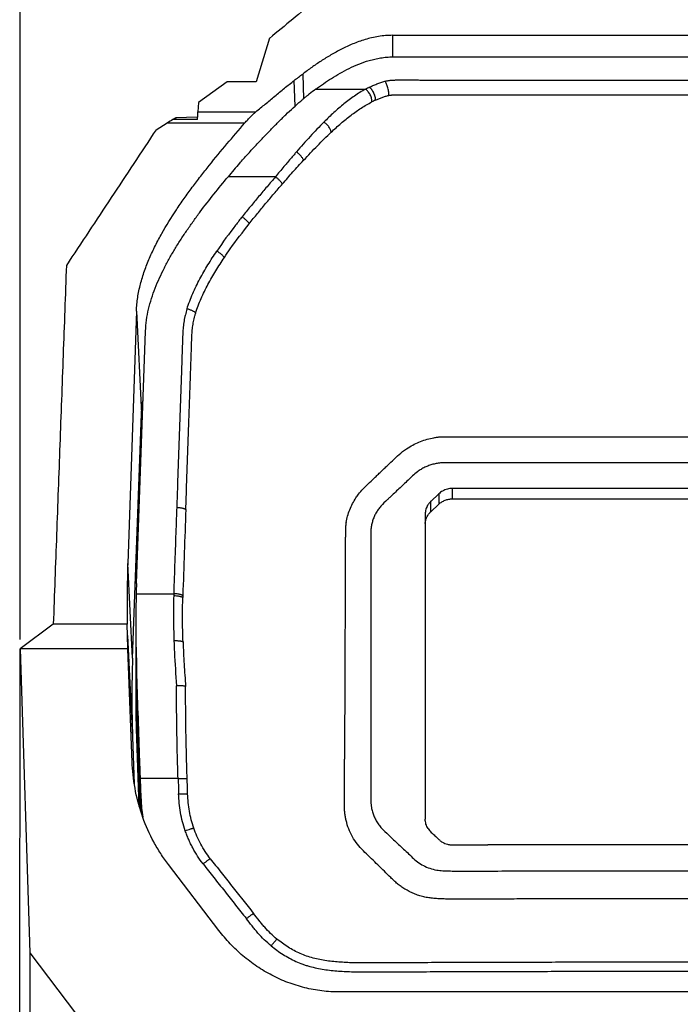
# Model space of a CAD drawing. Header units: millimetres. Extents: x -185 to 204, y 201 to 484.
# Tile 10 of 29: x -128 to -94, y 403 to 454. Entities that reach past the tile are written whole.
import ezdxf
from ezdxf.enums import TextEntityAlignment as Align

# ---------------------------------------------------------------- set-up
doc = ezdxf.new("R2010")
doc.units = ezdxf.units.MM
doc.header["$LTSCALE"] = 16.335
doc.layers.get('0').update_dxf_attribs({"linetype": 'CONTINUOUS'})
doc.layers.add('20_ALL_FEATURES', color=7, linetype='CONTINUOUS')
doc.layers.add('51__DRAFT_DIMS', color=7, linetype='CONTINUOUS')
doc.styles.get("Standard").update_dxf_attribs({"font": 'simfang.ttf'})
doc.dimstyles.new('DIMSTYLE_1', dxfattribs={"dimtxt": 3, "dimasz": 3, "dimexe": 2.5, "dimexo": 0.5, "dimgap": 0.75, "dimtad": 1, "dimdsep": 46, "dimtxsty": 'STANDARD', "dimblk": '_FILLED', "dimblk1": '_FILLED', "dimblk2": '_FILLED', "dimcen": 0.09, "dimclrt": 3, "dimazin": 2, "dimtp": 0.3, "dimtm": 0.3, "dimtfac": 1, "dimtofl": 0, "dimtmove": 0, "dimatfit": 3, "dimldrblk": '_FILLED', "dimfxl": 1, "dimtolj": 1, "dimarcsym": 0})

# ---------------------------------------------------------------- blocks, each defined once
blk = doc.blocks.new('_FILLED')
at = {"color": 0, "linetype": 'ByBlock'}
blk.add_solid([(0, 0), (-1, 0.167), (-1, -0.167)], dxfattribs=at)
blk = doc.blocks.new('*D1')
at = {"layer": '51__DRAFT_DIMS', "color": 4}
for p, q in [((-128.371, 421.715), (-128.371, 465.293)), ((-54.369, 421.715), (-54.369, 465.293)), ((-128.371, 462.793), (-91.37, 462.793)), ((-54.369, 462.793), (-91.37, 462.793))]:
    blk.add_line(p, q, dxfattribs=at)
at = {"layer": '51__DRAFT_DIMS', "color": 4, "xscale": 3, "yscale": 3, "zscale": 3, "rotation": 180}
blk.add_blockref('_FILLED', (-128.371, 462.793), dxfattribs=at)
at = {"layer": '51__DRAFT_DIMS', "color": 4, "xscale": 3, "yscale": 3, "zscale": 3}
blk.add_blockref('_FILLED', (-54.369, 462.793), dxfattribs=at)
at = {"layer": '51__DRAFT_DIMS', "color": 3}
blk.add_text('74', height=3, dxfattribs=at).set_placement((-91.37, 463.543), align=Align.CENTER)

msp = doc.modelspace()

# ---------------------------------------------------------------- linework, layer by layer
at = {"layer": '20_ALL_FEATURES', "color": 7}
for p, q in [((-115.457, 452.833), (-116.142, 450.575)), ((-109.069, 452.989), (-73.684, 452.989)), ((-109.069, 451.871), (-73.685, 451.871)), ((-117.641, 450.576), (-119.14, 449.517)), ((-116.142, 450.575), (-117.641, 450.576)), ((-119.14, 449.517), (-119.165, 449.024)), ((-119.181, 448.629), (-120.462, 448.629)), ((-119.762, 448.732), (-120.253, 448.723)), ((-119.177, 448.744), (-119.762, 448.732)), ((-119.181, 448.629), (-119.177, 448.731)), ((-121.328, 448.101), (-120.752, 448.456)), ((-122.351, 438.712), (-122.797, 425.637)), ((-122.345, 424.604), (-121.877, 437.679)), ((-122.549, 420.74), (-122.082, 433.397)), ((-106.68, 429.252), (-106.697, 429.236)), ((-105.518, 429.527), (-105.973, 429.527)), ((-107.078, 428.877), (-107.094, 428.862)), ((-106.697, 429.236), (-107.078, 428.877)), ((-105.974, 428.988), (-76.802, 428.988)), ((-107.095, 428.323), (-106.681, 428.713)), ((-107.387, 428.197), (-107.384, 412.404)), ((-126.657, 422.498), (-128.37, 421.215)), ((-122.82, 422.498), (-126.657, 422.498)), ((-122.382, 422.576), (-122.384, 421.54)), ((-122.796, 421.216), (-122.815, 421.915)), ((-128.397, 395.016), (-128.371, 421.215)), ((-128.371, 421.215), (-127.865, 405.49)), ((-122.796, 421.216), (-128.37, 421.215)), ((-122.567, 415.335), (-122.796, 421.216)), ((-111.547, 421.416), (-111.559, 418.465)), ((-122.346, 419.441), (-122.109, 413.078)), ((-122.125, 412.813), (-122.347, 418.767)), ((-122.347, 418.43), (-122.14, 412.86)), ((-122.199, 413.056), (-122.349, 417.083)), ((-122.549, 416.672), (-122.458, 414.219)), ((-122.349, 416.813), (-122.21, 413.097)), ((-111.562, 416.989), (-111.562, 415.513)), ((-122.562, 415.223), (-122.567, 415.335)), ((-122.108, 413.456), (-122.144, 414.51)), ((-122.109, 412.765), (-122.109, 413.078)), ((-106.694, 411.364), (-106.678, 411.349)), ((-78.62, 411.073), (-104.149, 411.073)), ((-118.078, 406.643), (-120.689, 410.051)), ((-127.865, 405.49), (-127.873, 397.304)), ((-127.864, 405.491), (-123.756, 400.068)), ((-70.927, 403.456), (-111.832, 403.457))]:
    msp.add_line(p, q, dxfattribs=at)
at = {"layer": '20_ALL_FEATURES', "color": 4}
for p, q in [((-109.07, 451.871), (-109.069, 452.989)), ((-113.736, 450.986), (-113.691, 449.708)), ((-114.127, 449.329), (-114.175, 450.651)), ((-113.061, 450.201), (-110.481, 450.201)), ((-119.165, 449.024), (-116.165, 449.024)), ((-120.752, 448.456), (-116.728, 448.456)), ((-115.143, 445.664), (-117.603, 445.664)), ((-122.351, 438.712), (-122.082, 433.397)), ((-106.68, 429.252), (-106.681, 428.713)), ((-105.974, 428.988), (-105.973, 429.527)), ((-107.095, 428.323), (-107.094, 428.862)), ((-122.549, 420.74), (-122.797, 425.637)), ((-122.362, 424.077), (-120.415, 424.077)), ((-120.415, 424.077), (-120.418, 423.968)), ((-119.944, 423.981), (-119.947, 423.874)), ((-122.815, 421.915), (-122.549, 416.672)), ((-122.345, 420.366), (-122.346, 419.441)), ((-122.347, 418.767), (-122.347, 418.43)), ((-122.349, 417.083), (-122.349, 416.813)), ((-120.19, 414.51), (-122.144, 414.51)), ((-122.109, 413.078), (-122.108, 413.456))]:
    msp.add_line(p, q, dxfattribs=at)
at = {"layer": '20_ALL_FEATURES', "color": 7}
for centre, radius, start, end in [((-106.467, 441.158), 11.192, 126.0975, 128.3015), ((-114.664, 438.588), 11.595, 120.0057, 121.6707), ((-91.733, 424.101), 33.679, 138.6107, 140.1877), ((-105.997, 428.524), 0.998, 119.4073, 133.206), ((-64.142, 423.632), 58.689, 178.04282, 181.10724), ((-63.161, 422.506), 59.221, 178.48028, 179.93256), ((-61.63, 422.507), 60.752, 179.93472, 182.01907), ((-67.673, 421.476), 54.711, 179.933, 182.1323), ((-67.682, 420.803), 54.702, 179.5992, 179.9329), ((-67.705, 418.714), 54.882, 177.8844, 182.1324), ((-67.674, 420.803), 54.711, 179.933, 182.1323), ((-67.674, 420.466), 54.711, 179.933, 182.1323), ((-67.687, 419.118), 54.7, 179.2268, 179.9329), ((-67.68, 419.118), 54.706, 179.9329, 180.2151), ((-67.676, 418.849), 54.711, 179.933, 182.1323), ((-67.677, 419.118), 54.709, 180.2151, 182.1323), ((396.047, 416.586), 507.609, 179.78785, 179.95446), ((-113.787, 413.735), 8.327, 181.9212, 188.471), ((-105.975, 412.114), 1.04, 240.7154, 255.3838)]:
    msp.add_arc(centre, radius, start, end, dxfattribs=at)
at = {"layer": '20_ALL_FEATURES', "color": 4}
for centre, radius, start, end in [((-106.484, 442.431), 8.738, 115.78, 117.2207), ((-106.596, 442.489), 7.896, 115.2595, 116.7516), ((-263.739, 409.315), 144.112, 1.7489, 2.06495)]:
    msp.add_arc(centre, radius, start, end, dxfattribs=at)
at = {"layer": '20_ALL_FEATURES', "color": 7}
msp.add_ellipse((-60.682, 422.509), major_axis=(61.7, -0.117), ratio=0.972661, start_param=3.108626, end_param=3.117414, dxfattribs=at)
for points, knots in [([(-110.634, 456.807), (-111.036, 456.476), (-111.84, 455.814), (-113.045, 454.82), (-114.251, 453.826), (-115.054, 453.164), (-115.456, 452.832)], [0, 0, 0, 0, 0.250007, 0.500006, 0.749999, 1, 1, 1, 1]), ([(-109.069, 452.989), (-109.193, 452.989), (-109.441, 452.978), (-109.807, 452.933), (-110.161, 452.863), (-110.609, 452.743), (-111.135, 452.553), (-111.723, 452.28), (-112.181, 452.028), (-112.53, 451.817), (-112.782, 451.657), (-113.028, 451.493), (-113.348, 451.272), (-113.582, 451.101), (-113.736, 450.986)], [0, 0, 0, 0, 0.072398, 0.143888, 0.213859, 0.282052, 0.413048, 0.537904, 0.658028, 0.716685, 0.774541, 0.831715, 0.888301, 1, 1, 1, 1]), ([(-113.061, 450.201), (-112.929, 450.298), (-112.658, 450.489), (-112.239, 450.766), (-111.797, 451.031), (-111.328, 451.281), (-110.825, 451.508), (-110.376, 451.666), (-109.995, 451.765), (-109.695, 451.824), (-109.385, 451.862), (-109.175, 451.871), (-109.069, 451.871)], [0, 0, 0, 0, 0.111945, 0.226023, 0.342893, 0.463302, 0.588303, 0.719167, 0.787159, 0.856841, 0.927981, 1, 1, 1, 1]), ([(-114.175, 450.651), (-114.102, 450.707), (-113.956, 450.819), (-113.81, 450.931), (-113.736, 450.986)], [0, 0, 0, 0, 0.498856, 1, 1, 1, 1]), ([(-116.165, 449.024), (-116, 449.159), (-115.754, 449.364), (-115.425, 449.637), (-115.096, 449.91), (-114.681, 450.25), (-114.345, 450.518), (-114.175, 450.651)], [0, 0, 0, 0, 0.249137, 0.373641, 0.498206, 0.748123, 1, 1, 1, 1]), ([(-113.404, 449.941), (-113.44, 449.913), (-113.511, 449.855), (-113.618, 449.768), (-113.725, 449.679), (-113.796, 449.619), (-113.832, 449.588)], [0, 0, 0, 0, 0.246894, 0.495812, 0.74689, 1, 1, 1, 1]), ([(-117, 446.368), (-116.867, 446.519), (-116.6, 446.817), (-116.197, 447.254), (-115.795, 447.679), (-115.397, 448.093), (-115.004, 448.493), (-114.491, 448.998), (-114.098, 449.36), (-113.832, 449.588)], [0, 0, 0, 0, 0.133557, 0.265253, 0.394784, 0.521814, 0.646029, 0.767205, 1, 1, 1, 1]), ([(-120.253, 448.723), (-120.259, 448.723), (-120.274, 448.72), (-120.296, 448.713), (-120.322, 448.703), (-120.358, 448.686), (-120.406, 448.661), (-120.443, 448.64), (-120.462, 448.629)], [0, 0, 0, 0, 0.083423, 0.189236, 0.309932, 0.439749, 0.714503, 1, 1, 1, 1]), ([(-119.177, 448.731), (-119.176, 448.758), (-119.172, 448.856), (-119.168, 448.954), (-119.165, 449.024)], [0, 0, 0, 0, 0.2842, 1, 1, 1, 1]), ([(-116.728, 448.456), (-116.681, 448.511), (-116.586, 448.618), (-116.443, 448.768), (-116.304, 448.903), (-116.211, 448.986), (-116.165, 449.024)], [0, 0, 0, 0, 0.272151, 0.532888, 0.777428, 1, 1, 1, 1]), ([(-122.351, 438.712), (-122.342, 438.949), (-122.296, 439.421), (-122.148, 440.116), (-121.938, 440.796), (-121.676, 441.459), (-121.373, 442.105), (-120.923, 442.945), (-120.419, 443.756), (-119.877, 444.542), (-119.456, 445.122), (-119.021, 445.693), (-118.427, 446.444), (-117.664, 447.366), (-117.041, 448.093), (-116.728, 448.456)], [0, 0, 0, 0, 0.061977, 0.124024, 0.186162, 0.248397, 0.310724, 0.373134, 0.498147, 0.560754, 0.62341, 0.686108, 0.748841, 0.874385, 1, 1, 1, 1]), ([(-121.328, 448.101), (-121.716, 447.515), (-122.491, 446.345), (-123.652, 444.588), (-124.815, 442.832), (-125.59, 441.662), (-125.977, 441.077)], [0, 0, 0, 0, 0.25, 0.499999, 0.749999, 1, 1, 1, 1]), ([(-121.877, 437.679), (-121.87, 437.869), (-121.835, 438.249), (-121.727, 438.811), (-121.573, 439.363), (-121.381, 439.903), (-121.157, 440.431), (-120.906, 440.948), (-120.634, 441.454), (-120.343, 441.951), (-120.036, 442.439), (-119.715, 442.918), (-119.383, 443.39), (-118.928, 444.01), (-118.337, 444.771), (-117.849, 445.368), (-117.603, 445.664)], [0, 0, 0, 0, 0.062028, 0.124113, 0.186273, 0.248515, 0.310837, 0.373235, 0.435701, 0.498229, 0.560812, 0.623446, 0.686124, 0.748841, 0.87437, 1, 1, 1, 1]), ([(-125.977, 441.077), (-126.034, 439.528), (-126.147, 436.432), (-126.317, 431.787), (-126.487, 427.143), (-126.601, 424.046), (-126.657, 422.498)], [0, 0, 0, 0, 0.25, 0.5, 0.75, 1, 1, 1, 1]), ([(-122.082, 433.397), (-122.08, 433.458), (-122.066, 433.699), (-122.036, 433.939), (-122.005, 434.117)], [0, 0, 0, 0, 0.249922, 1, 1, 1, 1]), ([(-108.265, 431.639), (-108.064, 431.764), (-107.743, 431.926), (-107.292, 432.079), (-107.058, 432.133), (-106.94, 432.155)], [0, 0, 0, 0, 0.497771, 0.748482, 1, 1, 1, 1]), ([(-106.94, 432.155), (-106.881, 432.165), (-106.763, 432.184), (-106.644, 432.196), (-106.584, 432.2)], [0, 0, 0, 0, 0.499786, 1, 1, 1, 1]), ([(-106.584, 432.2), (-106.564, 432.201), (-106.525, 432.203), (-106.466, 432.205), (-106.407, 432.205), (-106.347, 432.205), (-106.288, 432.205), (-106.209, 432.205), (-106.071, 432.205), (-105.874, 432.205), (-105.638, 432.205), (-105.401, 432.205), (-105.165, 432.205), (-104.928, 432.205), (-104.613, 432.205), (-104.218, 432.205), (-103.745, 432.205), (-103.272, 432.205), (-102.799, 432.205), (-102.326, 432.205), (-101.695, 432.205), (-100.907, 432.205), (-99.961, 432.205), (-99.014, 432.205), (-98.068, 432.205), (-96.807, 432.205), (-95.23, 432.204), (-93.337, 432.204), (-91.445, 432.204), (-89.553, 432.204), (-87.66, 432.204), (-85.768, 432.204), (-83.245, 432.204), (-80.091, 432.204), (-77.567, 432.204), (-76.306, 432.204)], [0, 0, 0, 0, 0.001953, 0.003906, 0.005859, 0.007812, 0.009765, 0.011718, 0.015624, 0.023437, 0.031249, 0.039062, 0.046874, 0.054687, 0.0625, 0.078125, 0.09375, 0.109375, 0.125, 0.140625, 0.15625, 0.1875, 0.21875, 0.25, 0.28125, 0.3125, 0.375, 0.4375, 0.5, 0.5625, 0.625, 0.6875, 0.75, 0.875, 1, 1, 1, 1]), ([(-109, 431.047), (-108.888, 431.157), (-108.655, 431.37), (-108.399, 431.556), (-108.265, 431.639)], [0, 0, 0, 0, 0.498454, 1, 1, 1, 1]), ([(-110.363, 429.746), (-110.248, 429.854), (-110.078, 430.016), (-109.851, 430.233), (-109.68, 430.396), (-109.51, 430.558), (-109.282, 430.774), (-109.112, 430.937), (-109, 431.047)], [0, 0, 0, 0, 0.250052, 0.375051, 0.500055, 0.625066, 0.750078, 1, 1, 1, 1]), ([(-106.085, 430.858), (-106.123, 430.858), (-106.18, 430.857), (-106.255, 430.857), (-106.312, 430.857), (-106.369, 430.858), (-106.426, 430.859), (-106.483, 430.858), (-106.558, 430.855), (-106.652, 430.844), (-106.764, 430.827), (-106.875, 430.805), (-107.022, 430.769), (-107.201, 430.713), (-107.409, 430.626), (-107.606, 430.519), (-107.73, 430.436), (-107.79, 430.392)], [0, 0, 0, 0, 0.062928, 0.094392, 0.125855, 0.157319, 0.188783, 0.220247, 0.251706, 0.314583, 0.377411, 0.440183, 0.502885, 0.627976, 0.752589, 0.876618, 1, 1, 1, 1]), ([(-91.384, 430.86), (-92.609, 430.859), (-94.447, 430.86), (-96.897, 430.86), (-98.735, 430.86), (-100.266, 430.86), (-101.491, 430.86), (-102.41, 430.86), (-103.329, 430.859), (-104.554, 430.858), (-105.473, 430.857), (-106.085, 430.858)], [0, 0, 0, 0, 0.25, 0.375, 0.5, 0.625, 0.6875, 0.75, 0.8125, 0.875, 1, 1, 1, 1]), ([(-107.79, 430.392), (-107.877, 430.327), (-108.042, 430.184), (-108.197, 430.031), (-108.276, 429.956)], [0, 0, 0, 0, 0.500872, 1, 1, 1, 1]), ([(-108.276, 429.956), (-108.354, 429.881), (-108.511, 429.731), (-108.748, 429.507), (-108.986, 429.284), (-109.145, 429.136), (-109.224, 429.062)], [0, 0, 0, 0, 0.249905, 0.499878, 0.749922, 1, 1, 1, 1]), ([(-110.975, 429.04), (-110.933, 429.105), (-110.75, 429.358), (-110.534, 429.586), (-110.363, 429.746)], [0, 0, 0, 0, 0.248825, 1, 1, 1, 1]), ([(-105.973, 429.527), (-106.063, 429.527), (-106.242, 429.505), (-106.41, 429.437), (-106.487, 429.393)], [0, 0, 0, 0, 0.501972, 1, 1, 1, 1]), ([(-91.387, 429.527), (-91.976, 429.527), (-93.154, 429.527), (-95.509, 429.527), (-97.864, 429.527), (-100.219, 429.527), (-101.985, 429.527), (-103.752, 429.527), (-104.929, 429.528), (-105.518, 429.527)], [0, 0, 0, 0, 0.125, 0.25, 0.5, 0.625, 0.75, 0.875, 1, 1, 1, 1]), ([(-111.484, 427.766), (-111.465, 427.879), (-111.415, 428.103), (-111.266, 428.539), (-111.103, 428.847), (-110.975, 429.04)], [0, 0, 0, 0, 0.248727, 0.498261, 1, 1, 1, 1]), ([(-109.224, 429.062), (-109.264, 429.024), (-109.425, 428.878), (-109.585, 428.731), (-109.69, 428.607)], [0, 0, 0, 0, 0.250583, 1, 1, 1, 1]), ([(-107.094, 428.862), (-107.109, 428.848), (-107.164, 428.792), (-107.213, 428.73), (-107.245, 428.68)], [0, 0, 0, 0, 0.251592, 1, 1, 1, 1]), ([(-106.681, 428.713), (-106.634, 428.756), (-106.532, 428.835), (-106.358, 428.923), (-106.17, 428.976), (-106.039, 428.988), (-105.974, 428.988)], [0, 0, 0, 0, 0.246756, 0.496145, 0.747533, 1, 1, 1, 1]), ([(-109.69, 428.607), (-109.737, 428.551), (-109.827, 428.436), (-109.943, 428.252), (-110.023, 428.089), (-110.076, 427.956), (-110.111, 427.854), (-110.14, 427.75), (-110.164, 427.646), (-110.18, 427.558), (-110.191, 427.487), (-110.197, 427.434), (-110.201, 427.38), (-110.202, 427.327), (-110.202, 427.273), (-110.201, 427.22), (-110.201, 427.166), (-110.202, 427.095), (-110.202, 427.042), (-110.203, 427.006)], [0, 0, 0, 0, 0.126735, 0.252795, 0.378211, 0.440726, 0.50312, 0.565411, 0.627621, 0.689766, 0.720819, 0.751857, 0.782883, 0.813901, 0.844917, 0.875934, 0.90695, 0.937967, 1, 1, 1, 1]), ([(-107.245, 428.68), (-107.251, 428.671), (-107.262, 428.652), (-107.278, 428.624), (-107.293, 428.596), (-107.32, 428.538), (-107.354, 428.449), (-107.381, 428.324), (-107.387, 428.239), (-107.387, 428.197)], [0, 0, 0, 0, 0.063564, 0.126629, 0.189278, 0.251918, 0.502003, 0.75189, 1, 1, 1, 1]), ([(-107.386, 427.712), (-107.383, 427.769), (-107.364, 427.882), (-107.305, 428.045), (-107.215, 428.195), (-107.137, 428.283), (-107.095, 428.323)], [0, 0, 0, 0, 0.247316, 0.495935, 0.746661, 1, 1, 1, 1]), ([(-111.484, 427.766), (-111.489, 427.733), (-111.499, 427.667), (-111.511, 427.569), (-111.518, 427.47), (-111.523, 427.371), (-111.524, 427.271), (-111.525, 427.139), (-111.526, 426.974), (-111.526, 426.775), (-111.527, 426.577), (-111.528, 426.378), (-111.528, 426.114), (-111.53, 425.783), (-111.531, 425.254), (-111.534, 424.592), (-111.537, 423.798), (-111.54, 423.004), (-111.543, 422.21), (-111.546, 421.681), (-111.547, 421.416)], [0, 0, 0, 0, 0.015643, 0.031279, 0.046909, 0.062535, 0.07816, 0.093784, 0.125033, 0.156282, 0.187531, 0.218779, 0.250028, 0.312526, 0.375023, 0.500019, 0.625014, 0.750009, 0.875005, 1, 1, 1, 1]), ([(-110.203, 427.006), (-110.203, 426.754), (-110.205, 426.377), (-110.206, 425.873), (-110.207, 425.37), (-110.206, 424.741), (-110.206, 423.734), (-110.204, 422.475), (-110.203, 420.965), (-110.203, 419.454), (-110.203, 418.196), (-110.203, 417.315), (-110.202, 416.811), (-110.201, 416.308), (-110.2, 415.679), (-110.201, 415.175), (-110.203, 414.924)], [0, 0, 0, 0, 0.0625, 0.09375, 0.125, 0.1875, 0.25, 0.375, 0.5, 0.625, 0.75, 0.8125, 0.84375, 0.875, 0.9375, 1, 1, 1, 1]), ([(-122.814, 421.916), (-122.815, 421.964), (-122.817, 422.037), (-122.819, 422.134), (-122.82, 422.231), (-122.821, 422.353), (-122.821, 422.45), (-122.82, 422.498)], [0, 0, 0, 0, 0.250052, 0.37506, 0.500054, 0.750028, 1, 1, 1, 1]), ([(-122.144, 414.51), (-122.16, 415), (-122.226, 416.952), (-122.293, 418.904), (-122.345, 420.366)], [0, 0, 0, 0, 0.251185, 1, 1, 1, 1]), ([(-119.801, 419.274), (-119.811, 419.278), (-119.835, 419.285), (-119.876, 419.293), (-119.927, 419.3), (-119.986, 419.305), (-120.051, 419.309), (-120.147, 419.312), (-120.222, 419.311), (-120.272, 419.309)], [0, 0, 0, 0, 0.068636, 0.157876, 0.266219, 0.391403, 0.530657, 0.680835, 1, 1, 1, 1]), ([(-111.456, 412.228), (-111.474, 412.295), (-111.506, 412.429), (-111.536, 412.598), (-111.552, 412.734), (-111.565, 412.871), (-111.572, 413.043), (-111.574, 413.248), (-111.573, 413.454), (-111.571, 413.66), (-111.569, 413.935), (-111.567, 414.278), (-111.565, 414.689), (-111.564, 415.101), (-111.563, 415.375), (-111.562, 415.513)], [0, 0, 0, 0, 0.062665, 0.125243, 0.15651, 0.187764, 0.250249, 0.312729, 0.375208, 0.437687, 0.500166, 0.625125, 0.750083, 0.875042, 1, 1, 1, 1]), ([(-120.689, 410.051), (-120.831, 410.236), (-121.099, 410.617), (-121.574, 411.418), (-122.05, 412.484), (-122.423, 413.832), (-122.538, 414.759), (-122.562, 415.223)], [0, 0, 0, 0, 0.125102, 0.25019, 0.50015, 0.750083, 1, 1, 1, 1]), ([(-110.203, 414.924), (-110.204, 414.7), (-110.207, 414.364), (-110.207, 413.917), (-110.205, 413.694), (-110.204, 413.582)], [0, 0, 0, 0, 0.5, 0.749999, 1, 1, 1, 1]), ([(-110.204, 413.582), (-110.204, 413.544), (-110.203, 413.487), (-110.201, 413.411), (-110.201, 413.353), (-110.2, 413.296), (-110.2, 413.239), (-110.196, 413.182), (-110.191, 413.125), (-110.183, 413.069), (-110.17, 412.993), (-110.152, 412.9), (-110.124, 412.789), (-110.09, 412.679), (-110.05, 412.571), (-109.988, 412.43), (-109.895, 412.26), (-109.762, 412.069), (-109.66, 411.951), (-109.606, 411.895)], [0, 0, 0, 0, 0.061955, 0.092932, 0.123908, 0.154886, 0.185864, 0.216847, 0.247842, 0.278851, 0.309876, 0.371966, 0.43413, 0.496392, 0.558777, 0.621304, 0.7468, 0.873025, 1, 1, 1, 1]), ([(-111.096, 411.394), (-111.175, 411.524), (-111.317, 411.794), (-111.417, 412.082), (-111.456, 412.228)], [0, 0, 0, 0, 0.501532, 1, 1, 1, 1]), ([(-107.242, 411.92), (-107.265, 411.956), (-107.305, 412.031), (-107.35, 412.151), (-107.378, 412.276), (-107.384, 412.361), (-107.384, 412.404)], [0, 0, 0, 0, 0.251978, 0.502444, 0.750899, 1, 1, 1, 1]), ([(-107.242, 411.92), (-107.22, 411.887), (-107.174, 411.823), (-107.12, 411.765), (-107.091, 411.738)], [0, 0, 0, 0, 0.497963, 1, 1, 1, 1]), ([(-109.606, 411.895), (-109.566, 411.852), (-109.398, 411.684), (-109.219, 411.527), (-109.091, 411.404)], [0, 0, 0, 0, 0.249567, 1, 1, 1, 1]), ([(-107.091, 411.738), (-107.089, 411.737), (-107.087, 411.734), (-107.081, 411.729), (-107.077, 411.725), (-107.075, 411.722)], [0, 0, 0, 0, 0.253538, 0.504809, 1, 1, 1, 1]), ([(-107.075, 411.722), (-107.011, 411.663), (-106.884, 411.543), (-106.757, 411.424), (-106.694, 411.364)], [0, 0, 0, 0, 0.499857, 1, 1, 1, 1]), ([(-110.507, 410.684), (-110.619, 410.79), (-110.832, 411.014), (-111.015, 411.263), (-111.096, 411.394)], [0, 0, 0, 0, 0.501982, 1, 1, 1, 1]), ([(-109.091, 411.404), (-108.919, 411.24), (-108.573, 410.916), (-108.227, 410.591), (-108.056, 410.427)], [0, 0, 0, 0, 0.500017, 1, 1, 1, 1]), ([(-106.678, 411.349), (-106.663, 411.335), (-106.633, 411.309), (-106.57, 411.259), (-106.519, 411.226), (-106.484, 411.206)], [0, 0, 0, 0, 0.248586, 0.498269, 1, 1, 1, 1]), ([(-106.237, 411.107), (-106.216, 411.102), (-106.172, 411.092), (-106.105, 411.081), (-106.038, 411.074), (-105.993, 411.073), (-105.97, 411.073)], [0, 0, 0, 0, 0.249505, 0.499478, 0.749679, 1, 1, 1, 1]), ([(-105.97, 411.073), (-105.933, 411.073), (-105.857, 411.073), (-105.705, 411.073), (-105.515, 411.073), (-105.287, 411.073), (-104.984, 411.073), (-104.604, 411.073), (-104.301, 411.073), (-104.149, 411.073)], [0, 0, 0, 0, 0.062498, 0.124998, 0.249998, 0.374999, 0.499999, 0.749999, 1, 1, 1, 1]), ([(-109.172, 409.379), (-109.283, 409.488), (-109.505, 409.706), (-109.839, 410.032), (-110.172, 410.358), (-110.394, 410.577), (-110.507, 410.684)], [0, 0, 0, 0, 0.249973, 0.499974, 0.74996, 1, 1, 1, 1]), ([(-108.056, 410.427), (-107.971, 410.344), (-107.79, 410.188), (-107.587, 410.059), (-107.48, 410.005)], [0, 0, 0, 0, 0.497997, 1, 1, 1, 1]), ([(-107.48, 410.005), (-107.373, 409.95), (-107.15, 409.852), (-106.913, 409.791), (-106.793, 409.772)], [0, 0, 0, 0, 0.498624, 1, 1, 1, 1]), ([(-108.445, 408.788), (-108.512, 408.829), (-108.643, 408.916), (-108.83, 409.058), (-109.005, 409.215), (-109.116, 409.325), (-109.172, 409.379)], [0, 0, 0, 0, 0.251449, 0.501903, 0.751275, 1, 1, 1, 1]), ([(-106.793, 409.772), (-106.741, 409.764), (-106.634, 409.75), (-106.475, 409.736), (-106.314, 409.728), (-106.154, 409.723), (-105.993, 409.72), (-105.833, 409.718), (-105.672, 409.717), (-105.458, 409.717), (-105.19, 409.717), (-104.762, 409.718), (-104.441, 409.719), (-104.227, 409.719)], [0, 0, 0, 0, 0.062436, 0.124913, 0.187409, 0.249912, 0.312418, 0.374925, 0.437432, 0.49994, 0.624955, 0.74997, 1, 1, 1, 1]), ([(-104.227, 409.719), (-103.157, 409.721), (-101.551, 409.724), (-99.41, 409.727), (-97.804, 409.729), (-96.198, 409.73), (-94.057, 409.731), (-92.451, 409.731), (-91.381, 409.731)], [0, 0, 0, 0, 0.25, 0.375, 0.5, 0.625, 0.75, 1, 1, 1, 1]), ([(-74.317, 408.788), (-74.392, 408.742), (-74.546, 408.656), (-74.787, 408.545), (-74.995, 408.467), (-75.165, 408.415), (-75.337, 408.37), (-75.557, 408.329), (-75.823, 408.298), (-76.091, 408.28), (-76.359, 408.271), (-76.627, 408.266), (-76.895, 408.265), (-77.163, 408.265), (-77.432, 408.266), (-77.7, 408.266), (-78.057, 408.267), (-78.505, 408.268), (-79.041, 408.269), (-79.756, 408.27), (-80.651, 408.272), (-81.724, 408.274), (-82.797, 408.275), (-83.87, 408.277), (-84.943, 408.278), (-86.016, 408.279), (-87.446, 408.28), (-89.235, 408.281), (-91.381, 408.281), (-93.527, 408.281), (-95.315, 408.28), (-96.746, 408.279), (-97.819, 408.278), (-98.892, 408.277), (-99.965, 408.275), (-101.038, 408.274), (-102.111, 408.272), (-103.005, 408.27), (-103.72, 408.269), (-104.257, 408.268), (-104.704, 408.267), (-105.062, 408.266), (-105.33, 408.266), (-105.598, 408.265), (-105.866, 408.265), (-106.135, 408.266), (-106.403, 408.271), (-106.671, 408.28), (-106.938, 408.298), (-107.205, 408.329), (-107.424, 408.37), (-107.597, 408.415), (-107.767, 408.467), (-107.974, 408.545), (-108.215, 408.656), (-108.37, 408.742), (-108.445, 408.788)], [0, 0, 0, 0, 0.007699, 0.015428, 0.023183, 0.027071, 0.030964, 0.038762, 0.046571, 0.054386, 0.062203, 0.070021, 0.077838, 0.085656, 0.093474, 0.101292, 0.10911, 0.124745, 0.140381, 0.156016, 0.187287, 0.218558, 0.249829, 0.2811, 0.312372, 0.343643, 0.374914, 0.437456, 0.499998, 0.56254, 0.625082, 0.656353, 0.687624, 0.718895, 0.750166, 0.781438, 0.812709, 0.84398, 0.859615, 0.875251, 0.890886, 0.898704, 0.906522, 0.914339, 0.922157, 0.929975, 0.937793, 0.94561, 0.953425, 0.961235, 0.969033, 0.972926, 0.976814, 0.98457, 0.9923, 1, 1, 1, 1]), ([(-111.832, 403.457), (-112.134, 403.457), (-112.74, 403.495), (-113.635, 403.661), (-114.503, 403.932), (-115.334, 404.303), (-116.116, 404.767), (-116.841, 405.316), (-117.501, 405.941), (-117.894, 406.403), (-118.078, 406.643)], [0, 0, 0, 0, 0.125044, 0.250083, 0.375112, 0.500127, 0.625124, 0.750102, 0.875061, 1, 1, 1, 1])]:
    msp.add_open_spline(points, degree=3, knots=knots, dxfattribs=at)
at = {"layer": '20_ALL_FEATURES', "color": 4}
for points, knots in [([(-109.471, 450.609), (-109.449, 450.615), (-109.406, 450.625), (-109.341, 450.639), (-109.274, 450.651), (-109.206, 450.661), (-109.138, 450.667), (-109.068, 450.672), (-108.999, 450.675), (-108.929, 450.676), (-108.859, 450.676), (-108.789, 450.676), (-108.719, 450.676), (-108.626, 450.676), (-108.51, 450.676), (-108.37, 450.676), (-108.231, 450.676), (-108.045, 450.676), (-107.812, 450.676), (-107.533, 450.675), (-107.253, 450.675), (-106.974, 450.675), (-106.602, 450.675), (-106.136, 450.675), (-105.578, 450.675), (-105.019, 450.675), (-104.461, 450.675), (-103.716, 450.675), (-102.785, 450.674), (-101.668, 450.674), (-100.551, 450.674), (-99.434, 450.674), (-98.317, 450.674), (-97.2, 450.674), (-95.711, 450.674), (-93.849, 450.674), (-91.615, 450.674), (-89.381, 450.674), (-87.147, 450.674), (-84.913, 450.674), (-82.679, 450.674), (-80.445, 450.674), (-77.466, 450.674), (-75.232, 450.674), (-73.742, 450.674)], [0, 0, 0, 0, 0.001853, 0.003726, 0.005622, 0.00754, 0.009474, 0.011418, 0.013369, 0.015322, 0.017276, 0.019229, 0.021183, 0.023137, 0.027044, 0.030952, 0.034859, 0.038767, 0.046581, 0.054396, 0.062211, 0.070026, 0.077841, 0.093471, 0.109101, 0.124731, 0.14036, 0.15599, 0.18725, 0.218509, 0.249769, 0.281029, 0.312288, 0.343548, 0.374808, 0.437327, 0.499846, 0.562365, 0.624885, 0.687404, 0.749923, 0.812442, 0.874961, 1, 1, 1, 1]), ([(-110.481, 450.201), (-110.579, 450.147), (-110.773, 450.034), (-111.055, 449.848), (-111.33, 449.651), (-111.69, 449.37), (-112.13, 448.989), (-112.467, 448.664), (-112.635, 448.497)], [0, 0, 0, 0, 0.122347, 0.244451, 0.367072, 0.490681, 0.741957, 1, 1, 1, 1]), ([(-110.15, 449.54), (-110.148, 449.566), (-110.148, 449.623), (-110.162, 449.713), (-110.191, 449.81), (-110.233, 449.909), (-110.287, 450.002), (-110.348, 450.084), (-110.413, 450.151), (-110.458, 450.187), (-110.481, 450.201)], [0, 0, 0, 0, 0.101904, 0.221174, 0.354801, 0.496824, 0.639352, 0.774396, 0.895731, 1, 1, 1, 1]), ([(-110.284, 450.299), (-110.221, 450.33), (-110.093, 450.389), (-109.928, 450.458), (-109.793, 450.509), (-109.688, 450.546), (-109.581, 450.58), (-109.508, 450.6), (-109.471, 450.609)], [0, 0, 0, 0, 0.241039, 0.487226, 0.612551, 0.739543, 0.868591, 1, 1, 1, 1]), ([(-109.965, 449.63), (-109.963, 449.656), (-109.963, 449.712), (-109.976, 449.802), (-110.003, 449.9), (-110.044, 449.999), (-110.095, 450.094), (-110.155, 450.178), (-110.217, 450.247), (-110.262, 450.284), (-110.284, 450.299)], [0, 0, 0, 0, 0.100852, 0.219468, 0.352918, 0.495237, 0.638381, 0.774085, 0.895817, 1, 1, 1, 1]), ([(-109.275, 449.877), (-109.273, 449.903), (-109.272, 449.959), (-109.278, 450.051), (-109.294, 450.155), (-109.319, 450.263), (-109.351, 450.369), (-109.388, 450.464), (-109.427, 450.544), (-109.456, 450.59), (-109.471, 450.609)], [0, 0, 0, 0, 0.099704, 0.22071, 0.358963, 0.506633, 0.653435, 0.789095, 0.905873, 1, 1, 1, 1]), ([(-109.965, 449.63), (-109.909, 449.657), (-109.824, 449.695), (-109.709, 449.742), (-109.621, 449.775), (-109.534, 449.807), (-109.419, 449.844), (-109.333, 449.866), (-109.275, 449.877)], [0, 0, 0, 0, 0.254212, 0.3811, 0.508091, 0.635312, 0.760874, 1, 1, 1, 1]), ([(-109.275, 449.877), (-109.257, 449.882), (-109.223, 449.889), (-109.183, 449.895), (-109.154, 449.897), (-109.125, 449.899), (-109.088, 449.901), (-109.04, 449.902), (-108.99, 449.903), (-108.945, 449.902), (-108.906, 449.901), (-108.861, 449.901), (-108.803, 449.901), (-108.734, 449.901), (-108.664, 449.901), (-108.571, 449.901), (-108.455, 449.901), (-108.269, 449.901), (-108.037, 449.901), (-107.758, 449.901), (-107.479, 449.901), (-107.2, 449.901), (-106.921, 449.901), (-106.55, 449.901), (-106.085, 449.901), (-105.527, 449.901), (-104.97, 449.9), (-104.412, 449.9), (-103.855, 449.9), (-103.297, 449.9), (-102.553, 449.9), (-101.624, 449.9), (-100.509, 449.9), (-99.394, 449.9), (-98.279, 449.9), (-97.163, 449.899), (-95.676, 449.899), (-93.818, 449.899), (-91.587, 449.899), (-89.357, 449.899), (-87.127, 449.899), (-84.896, 449.899), (-82.666, 449.899), (-80.435, 449.899), (-77.462, 449.899), (-75.231, 449.899), (-73.744, 449.899)], [0, 0, 0, 0, 0.001596, 0.002886, 0.003472, 0.004044, 0.005286, 0.006641, 0.008056, 0.009551, 0.010404, 0.011374, 0.013335, 0.015297, 0.017259, 0.01922, 0.023143, 0.027066, 0.034913, 0.042759, 0.050605, 0.058452, 0.066298, 0.074144, 0.089837, 0.10553, 0.121222, 0.136915, 0.152608, 0.1683, 0.183993, 0.215378, 0.246763, 0.278148, 0.309533, 0.340919, 0.372304, 0.435074, 0.497844, 0.560614, 0.623383, 0.686153, 0.748923, 0.811692, 0.874461, 1, 1, 1, 1]), ([(-112.257, 447.975), (-112.09, 448.131), (-111.838, 448.36), (-111.493, 448.649), (-111.233, 448.853), (-110.97, 449.045), (-110.703, 449.225), (-110.43, 449.392), (-110.244, 449.493), (-110.15, 449.54)], [0, 0, 0, 0, 0.260435, 0.387576, 0.51288, 0.636595, 0.75898, 0.879931, 1, 1, 1, 1]), ([(-112.635, 448.497), (-112.877, 448.254), (-113.36, 447.747), (-113.823, 447.224), (-114.056, 446.955)], [0, 0, 0, 0, 0.491124, 1, 1, 1, 1]), ([(-112.257, 447.975), (-112.26, 447.994), (-112.269, 448.036), (-112.294, 448.101), (-112.33, 448.172), (-112.378, 448.245), (-112.435, 448.318), (-112.498, 448.386), (-112.565, 448.446), (-112.611, 448.481), (-112.635, 448.497)], [0, 0, 0, 0, 0.088849, 0.194422, 0.316054, 0.450398, 0.592244, 0.735213, 0.872796, 1, 1, 1, 1]), ([(-113.686, 446.518), (-113.451, 446.773), (-112.985, 447.268), (-112.5, 447.746), (-112.257, 447.975)], [0, 0, 0, 0, 0.508979, 1, 1, 1, 1]), ([(-114.056, 446.955), (-114.097, 446.906), (-114.266, 446.711), (-114.434, 446.516), (-114.559, 446.368)], [0, 0, 0, 0, 0.248188, 1, 1, 1, 1]), ([(-113.686, 446.518), (-113.691, 446.534), (-113.706, 446.566), (-113.735, 446.617), (-113.773, 446.673), (-113.82, 446.732), (-113.874, 446.792), (-113.933, 446.851), (-113.993, 446.905), (-114.035, 446.939), (-114.056, 446.955)], [0, 0, 0, 0, 0.083749, 0.185281, 0.30374, 0.43579, 0.577096, 0.72197, 0.86458, 1, 1, 1, 1]), ([(-114.559, 446.368), (-114.609, 446.31), (-114.805, 446.078), (-114.999, 445.843), (-115.143, 445.664)], [0, 0, 0, 0, 0.248447, 1, 1, 1, 1]), ([(-114.785, 445.296), (-114.605, 445.505), (-114.242, 445.915), (-113.871, 446.318), (-113.686, 446.518)], [0, 0, 0, 0, 0.502595, 1, 1, 1, 1]), ([(-115.143, 445.664), (-115.289, 445.493), (-115.583, 445.152), (-116.019, 444.637), (-116.449, 444.118), (-116.732, 443.768), (-116.872, 443.593)], [0, 0, 0, 0, 0.2501, 0.500152, 0.750126, 1, 1, 1, 1]), ([(-114.785, 445.296), (-114.792, 445.308), (-114.809, 445.334), (-114.841, 445.374), (-114.88, 445.419), (-114.942, 445.486), (-115.03, 445.569), (-115.105, 445.633), (-115.143, 445.664)], [0, 0, 0, 0, 0.081103, 0.180302, 0.296536, 0.426783, 0.712886, 1, 1, 1, 1]), ([(-116.502, 443.236), (-116.363, 443.411), (-116.083, 443.758), (-115.656, 444.274), (-115.222, 444.786), (-114.931, 445.126), (-114.785, 445.296)], [0, 0, 0, 0, 0.249304, 0.499049, 0.749214, 1, 1, 1, 1]), ([(-116.872, 443.593), (-116.987, 443.448), (-117.441, 442.869), (-117.875, 442.275), (-118.184, 441.817)], [0, 0, 0, 0, 0.25024, 1, 1, 1, 1]), ([(-116.502, 443.236), (-116.509, 443.248), (-116.528, 443.273), (-116.56, 443.313), (-116.601, 443.357), (-116.666, 443.422), (-116.756, 443.502), (-116.833, 443.563), (-116.872, 443.593)], [0, 0, 0, 0, 0.081579, 0.181541, 0.298602, 0.42947, 0.715336, 1, 1, 1, 1]), ([(-117.792, 441.488), (-117.691, 441.638), (-117.279, 442.233), (-116.84, 442.81), (-116.502, 443.236)], [0, 0, 0, 0, 0.249169, 1, 1, 1, 1]), ([(-119.726, 438.826), (-119.685, 438.96), (-119.594, 439.225), (-119.435, 439.616), (-119.257, 439.998), (-119.065, 440.374), (-118.86, 440.744), (-118.572, 441.228), (-118.342, 441.583), (-118.184, 441.817)], [0, 0, 0, 0, 0.124564, 0.249278, 0.374129, 0.499102, 0.624187, 0.749375, 1, 1, 1, 1]), ([(-119.275, 438.614), (-119.236, 438.741), (-119.151, 438.992), (-119, 439.363), (-118.83, 439.729), (-118.645, 440.091), (-118.448, 440.447), (-118.168, 440.916), (-117.945, 441.261), (-117.792, 441.488)], [0, 0, 0, 0, 0.122261, 0.245622, 0.370023, 0.495059, 0.620582, 0.746592, 1, 1, 1, 1]), ([(-117.792, 441.488), (-117.8, 441.5), (-117.819, 441.524), (-117.853, 441.561), (-117.896, 441.602), (-117.946, 441.646), (-118.002, 441.69), (-118.081, 441.749), (-118.142, 441.791), (-118.184, 441.817)], [0, 0, 0, 0, 0.080227, 0.179114, 0.295508, 0.426171, 0.567051, 0.713035, 1, 1, 1, 1]), ([(-119.726, 438.826), (-119.757, 438.723), (-119.802, 438.567), (-119.852, 438.358), (-119.882, 438.199), (-119.906, 438.039), (-119.93, 437.826), (-119.95, 437.558), (-119.96, 437.289), (-119.967, 437.074), (-119.972, 436.913), (-119.977, 436.752), (-119.984, 436.537), (-119.993, 436.268), (-120.004, 435.946), (-120.018, 435.516), (-120.037, 434.979), (-120.059, 434.334), (-120.081, 433.69), (-120.104, 433.045), (-120.127, 432.4), (-120.15, 431.756), (-120.18, 430.896), (-120.218, 429.822), (-120.248, 428.962), (-120.263, 428.533)], [0, 0, 0, 0, 0.031314, 0.046961, 0.0626, 0.078233, 0.093861, 0.12511, 0.156357, 0.17198, 0.187603, 0.203226, 0.218848, 0.250094, 0.28134, 0.312586, 0.375078, 0.43757, 0.500063, 0.562555, 0.625047, 0.687539, 0.750031, 0.875016, 1, 1, 1, 1]), ([(-119.791, 428.433), (-119.776, 428.861), (-119.746, 429.718), (-119.708, 430.788), (-119.677, 431.644), (-119.654, 432.286), (-119.631, 432.928), (-119.608, 433.57), (-119.586, 434.213), (-119.564, 434.855), (-119.545, 435.39), (-119.531, 435.819), (-119.52, 436.14), (-119.509, 436.461), (-119.499, 436.782), (-119.49, 437.049), (-119.483, 437.261), (-119.475, 437.469), (-119.461, 437.675), (-119.439, 437.877), (-119.418, 438.026), (-119.392, 438.173), (-119.358, 438.319), (-119.319, 438.466), (-119.29, 438.564), (-119.275, 438.614)], [0, 0, 0, 0, 0.125889, 0.251789, 0.314743, 0.377699, 0.440659, 0.503621, 0.566585, 0.629553, 0.692523, 0.724009, 0.755495, 0.786983, 0.818471, 0.849956, 0.865523, 0.880858, 0.911108, 0.926005, 0.940703, 0.955216, 0.969884, 0.9848, 1, 1, 1, 1]), ([(-119.275, 438.614), (-119.284, 438.623), (-119.306, 438.641), (-119.345, 438.668), (-119.394, 438.697), (-119.452, 438.725), (-119.516, 438.753), (-119.607, 438.789), (-119.678, 438.812), (-119.726, 438.826)], [0, 0, 0, 0, 0.075513, 0.170457, 0.284236, 0.413911, 0.555572, 0.704012, 1, 1, 1, 1]), ([(-120.263, 428.533), (-120.276, 428.161), (-120.329, 426.676), (-120.383, 425.191), (-120.415, 424.077)], [0, 0, 0, 0, 0.249904, 1, 1, 1, 1]), ([(-119.791, 428.433), (-119.8, 428.44), (-119.822, 428.454), (-119.863, 428.471), (-119.914, 428.487), (-119.975, 428.501), (-120.042, 428.513), (-120.139, 428.526), (-120.213, 428.531), (-120.263, 428.533)], [0, 0, 0, 0, 0.07019, 0.160616, 0.271373, 0.399891, 0.542446, 0.693708, 1, 1, 1, 1]), ([(-120.418, 423.968), (-120.423, 423.774), (-120.437, 422.996), (-120.425, 422.216), (-120.405, 421.632)], [0, 0, 0, 0, 0.248964, 1, 1, 1, 1]), ([(-119.947, 423.874), (-119.956, 423.88), (-119.979, 423.893), (-120.02, 423.91), (-120.071, 423.925), (-120.131, 423.939), (-120.199, 423.951), (-120.295, 423.962), (-120.369, 423.967), (-120.418, 423.968)], [0, 0, 0, 0, 0.070725, 0.16161, 0.272651, 0.401237, 0.543634, 0.694568, 1, 1, 1, 1]), ([(-119.944, 423.981), (-119.953, 423.988), (-119.976, 424.001), (-120.017, 424.018), (-120.068, 424.033), (-120.128, 424.047), (-120.196, 424.059), (-120.292, 424.071), (-120.366, 424.075), (-120.415, 424.077)], [0, 0, 0, 0, 0.070931, 0.161984, 0.273142, 0.401782, 0.544154, 0.694982, 1, 1, 1, 1]), ([(-119.934, 421.58), (-119.941, 421.772), (-119.962, 422.537), (-119.963, 423.302), (-119.947, 423.874)], [0, 0, 0, 0, 0.25137, 1, 1, 1, 1]), ([(-119.934, 421.58), (-119.944, 421.585), (-119.967, 421.595), (-120.008, 421.606), (-120.059, 421.616), (-120.119, 421.623), (-120.186, 421.629), (-120.282, 421.634), (-120.356, 421.633), (-120.405, 421.632)], [0, 0, 0, 0, 0.067486, 0.156281, 0.266281, 0.394763, 0.537893, 0.69025, 1, 1, 1, 1]), ([(-120.405, 421.632), (-120.399, 421.438), (-120.365, 420.663), (-120.311, 419.89), (-120.272, 419.309)], [0, 0, 0, 0, 0.249682, 1, 1, 1, 1]), ([(-119.934, 421.58), (-119.921, 421.196), (-119.881, 420.427), (-119.827, 419.659), (-119.801, 419.274)], [0, 0, 0, 0, 0.498935, 1, 1, 1, 1]), ([(-120.19, 414.51), (-120.204, 414.911), (-120.228, 415.713), (-120.253, 416.914), (-120.268, 418.113), (-120.272, 418.911), (-120.272, 419.309)], [0, 0, 0, 0, 0.250889, 0.501283, 0.751035, 1, 1, 1, 1]), ([(-119.72, 414.507), (-119.734, 414.906), (-119.757, 415.702), (-119.783, 416.895), (-119.795, 417.888), (-119.799, 418.582), (-119.801, 418.977), (-119.801, 419.175), (-119.801, 419.274)], [0, 0, 0, 0, 0.250896, 0.501298, 0.751051, 0.875639, 0.937851, 1, 1, 1, 1]), ([(-120.19, 414.51), (-120.141, 414.511), (-120.045, 414.514), (-119.929, 414.515), (-119.845, 414.514), (-119.794, 414.513), (-119.754, 414.511), (-119.73, 414.509), (-119.72, 414.507)], [0, 0, 0, 0, 0.312842, 0.610679, 0.739567, 0.849094, 0.936138, 1, 1, 1, 1]), ([(-120.19, 414.51), (-120.187, 414.443), (-120.178, 414.179), (-120.169, 413.915), (-120.163, 413.717)], [0, 0, 0, 0, 0.250225, 1, 1, 1, 1]), ([(-120.163, 413.717), (-120.114, 413.719), (-120.018, 413.721), (-119.903, 413.721), (-119.819, 413.72), (-119.768, 413.718), (-119.727, 413.716), (-119.704, 413.714), (-119.694, 413.713)], [0, 0, 0, 0, 0.312358, 0.609791, 0.738645, 0.848302, 0.935659, 1, 1, 1, 1]), ([(-119.82, 411.808), (-119.926, 412.115), (-120.091, 412.745), (-120.153, 413.393), (-120.163, 413.717)], [0, 0, 0, 0, 0.499982, 1, 1, 1, 1]), ([(-119.376, 411.943), (-119.474, 412.226), (-119.628, 412.811), (-119.685, 413.412), (-119.694, 413.713)], [0, 0, 0, 0, 0.498885, 1, 1, 1, 1]), ([(-119.82, 411.808), (-119.774, 411.824), (-119.683, 411.855), (-119.574, 411.889), (-119.494, 411.913), (-119.446, 411.926), (-119.408, 411.936), (-119.385, 411.941), (-119.376, 411.943)], [0, 0, 0, 0, 0.316585, 0.615522, 0.743914, 0.85237, 0.937911, 1, 1, 1, 1]), ([(-118.521, 410.358), (-118.706, 410.596), (-119.035, 411.104), (-119.277, 411.658), (-119.376, 411.943)], [0, 0, 0, 0, 0.499402, 1, 1, 1, 1]), ([(-118.897, 410.089), (-118.997, 410.219), (-119.185, 410.486), (-119.392, 410.838), (-119.541, 411.129), (-119.643, 411.352), (-119.737, 411.578), (-119.793, 411.731), (-119.82, 411.808)], [0, 0, 0, 0, 0.250017, 0.500003, 0.625012, 0.750011, 0.875011, 1, 1, 1, 1]), ([(-118.897, 410.089), (-118.858, 410.12), (-118.781, 410.178), (-118.688, 410.246), (-118.62, 410.294), (-118.58, 410.322), (-118.548, 410.343), (-118.529, 410.354), (-118.521, 410.358)], [0, 0, 0, 0, 0.32216, 0.624661, 0.753079, 0.860047, 0.942481, 1, 1, 1, 1]), ([(-118.897, 410.089), (-118.713, 409.85), (-118.336, 409.379), (-117.775, 408.669), (-117.214, 407.959), (-116.84, 407.487), (-116.652, 407.251)], [0, 0, 0, 0, 0.25048, 0.500189, 0.75007, 1, 1, 1, 1]), ([(-118.521, 410.358), (-118.338, 410.12), (-117.962, 409.65), (-117.403, 408.941), (-116.843, 408.233), (-116.47, 407.761), (-116.282, 407.525)], [0, 0, 0, 0, 0.250007, 0.500003, 0.750001, 1, 1, 1, 1]), ([(-116.652, 407.251), (-116.613, 407.282), (-116.538, 407.341), (-116.446, 407.41), (-116.38, 407.459), (-116.34, 407.488), (-116.308, 407.509), (-116.29, 407.521), (-116.282, 407.525)], [0, 0, 0, 0, 0.32107, 0.622474, 0.750746, 0.858002, 0.941227, 1, 1, 1, 1]), ([(-115.068, 406.193), (-115.183, 406.286), (-115.404, 406.481), (-115.658, 406.75), (-115.85, 406.978), (-116.042, 407.219), (-116.185, 407.403), (-116.282, 407.525)], [0, 0, 0, 0, 0.244143, 0.489135, 0.613289, 0.739974, 1, 1, 1, 1]), ([(-115.368, 405.846), (-115.491, 405.947), (-115.729, 406.158), (-116.003, 406.447), (-116.208, 406.69), (-116.407, 406.938), (-116.553, 407.127), (-116.652, 407.251)], [0, 0, 0, 0, 0.250007, 0.499987, 0.624994, 0.749997, 1, 1, 1, 1]), ([(-115.368, 405.846), (-115.336, 405.885), (-115.275, 405.96), (-115.2, 406.048), (-115.146, 406.11), (-115.114, 406.146), (-115.089, 406.173), (-115.075, 406.188), (-115.068, 406.193)], [0, 0, 0, 0, 0.328397, 0.632156, 0.759396, 0.864429, 0.944621, 1, 1, 1, 1]), ([(-115.368, 405.846), (-115.172, 405.687), (-114.864, 405.463), (-114.428, 405.206), (-114.088, 405.036), (-113.795, 404.916), (-113.555, 404.835), (-113.313, 404.762), (-113.005, 404.688), (-112.631, 404.621), (-112.254, 404.572), (-111.876, 404.538), (-111.497, 404.515), (-111.117, 404.502), (-110.738, 404.496), (-110.358, 404.496), (-109.978, 404.498), (-109.599, 404.499), (-109.219, 404.501), (-108.713, 404.503), (-108.08, 404.505), (-107.32, 404.508), (-106.561, 404.51), (-105.801, 404.513), (-104.789, 404.516), (-103.523, 404.519), (-102.004, 404.523), (-100.485, 404.527), (-98.966, 404.529), (-97.447, 404.532), (-95.928, 404.533), (-93.903, 404.535), (-91.372, 404.536), (-88.84, 404.535), (-86.815, 404.533), (-85.296, 404.531), (-83.777, 404.529), (-82.258, 404.526), (-80.739, 404.523), (-79.22, 404.519), (-77.955, 404.516), (-76.942, 404.513), (-76.183, 404.51), (-75.423, 404.508), (-74.664, 404.505), (-74.031, 404.503), (-73.525, 404.501), (-73.145, 404.499), (-72.828, 404.498), (-72.575, 404.497), (-72.322, 404.496), (-72.006, 404.496), (-71.626, 404.502), (-71.246, 404.515), (-70.867, 404.538), (-70.489, 404.572), (-70.112, 404.621), (-69.739, 404.688), (-69.431, 404.762), (-69.188, 404.834), (-68.949, 404.916), (-68.655, 405.036), (-68.316, 405.205), (-67.879, 405.462), (-67.572, 405.686), (-67.376, 405.846)], [0, 0, 0, 0, 0.015609, 0.023418, 0.031227, 0.039036, 0.042942, 0.046848, 0.054659, 0.062471, 0.070284, 0.078097, 0.08591, 0.093723, 0.101536, 0.109349, 0.117162, 0.124975, 0.132788, 0.140601, 0.156227, 0.171853, 0.187479, 0.203105, 0.218731, 0.249983, 0.281236, 0.312488, 0.34374, 0.374992, 0.406244, 0.437496, 0.500001, 0.562505, 0.593757, 0.625009, 0.656261, 0.687513, 0.718766, 0.750018, 0.78127, 0.796896, 0.812522, 0.828148, 0.843774, 0.8594, 0.867213, 0.875026, 0.882839, 0.886746, 0.890652, 0.898466, 0.906279, 0.914092, 0.921905, 0.929717, 0.93753, 0.945342, 0.953153, 0.957059, 0.960964, 0.968774, 0.976583, 0.984391, 1, 1, 1, 1]), ([(-67.675, 406.193), (-67.768, 406.118), (-67.958, 405.972), (-68.255, 405.773), (-68.563, 405.594), (-68.881, 405.439), (-69.21, 405.309), (-69.549, 405.207), (-69.897, 405.128), (-70.253, 405.068), (-70.615, 405.025), (-70.981, 404.995), (-71.349, 404.976), (-71.72, 404.965), (-72.093, 404.961), (-72.469, 404.962), (-72.846, 404.963), (-73.224, 404.965), (-73.602, 404.966), (-74.106, 404.968), (-74.736, 404.971), (-75.492, 404.973), (-76.248, 404.976), (-77.005, 404.978), (-78.013, 404.981), (-79.273, 404.985), (-80.785, 404.989), (-82.298, 404.992), (-83.81, 404.995), (-85.322, 404.997), (-86.835, 404.999), (-88.851, 405), (-91.372, 405.001), (-93.892, 405), (-95.909, 404.999), (-97.421, 404.997), (-98.934, 404.995), (-100.446, 404.992), (-101.958, 404.989), (-103.471, 404.985), (-104.731, 404.982), (-105.739, 404.979), (-106.495, 404.976), (-107.252, 404.974), (-108.008, 404.971), (-108.638, 404.968), (-109.142, 404.967), (-109.52, 404.965), (-109.898, 404.964), (-110.275, 404.962), (-110.65, 404.961), (-111.024, 404.965), (-111.395, 404.976), (-111.763, 404.996), (-112.129, 405.025), (-112.491, 405.068), (-112.846, 405.128), (-113.195, 405.207), (-113.534, 405.309), (-113.862, 405.439), (-114.181, 405.594), (-114.489, 405.773), (-114.785, 405.973), (-114.975, 406.118), (-115.068, 406.193)], [0, 0, 0, 0, 0.007496, 0.014955, 0.022374, 0.029754, 0.037096, 0.044456, 0.051902, 0.059424, 0.067016, 0.074675, 0.082382, 0.090118, 0.097895, 0.105725, 0.113604, 0.12149, 0.129375, 0.137261, 0.153032, 0.168804, 0.184575, 0.200346, 0.216117, 0.24766, 0.279202, 0.310745, 0.342287, 0.37383, 0.405373, 0.436915, 0.5, 0.563085, 0.594628, 0.62617, 0.657713, 0.689255, 0.720798, 0.75234, 0.783883, 0.799654, 0.815425, 0.831196, 0.846968, 0.862739, 0.870625, 0.87851, 0.886396, 0.894275, 0.902105, 0.909882, 0.917618, 0.925325, 0.932984, 0.940576, 0.948098, 0.955544, 0.962904, 0.970246, 0.977626, 0.985045, 0.992504, 1, 1, 1, 1])]:
    msp.add_open_spline(points, degree=3, knots=knots, dxfattribs=at)
msp.add_open_spline([(-119.791, 428.433), (-119.842, 426.949), (-119.901, 425.465), (-119.944, 423.981)], degree=3, dxfattribs=at)

# ---------------------------------------------------------------- dimensions: what is measured, and where the dimension line sits
at = {"layer": '51__DRAFT_DIMS', "color": 4}
dim = msp.add_linear_dim(base=(-54.369, 462.793), p1=(-128.371, 421.215), p2=(-54.369, 421.215), dimstyle='DIMSTYLE_1', dxfattribs=at)
dim.commit()
dim.dimension.update_dxf_attribs({"geometry": '*D1', "text_midpoint": (-91.343, 462.793), "dimtype": 160})

doc.saveas('drawing.dxf')
